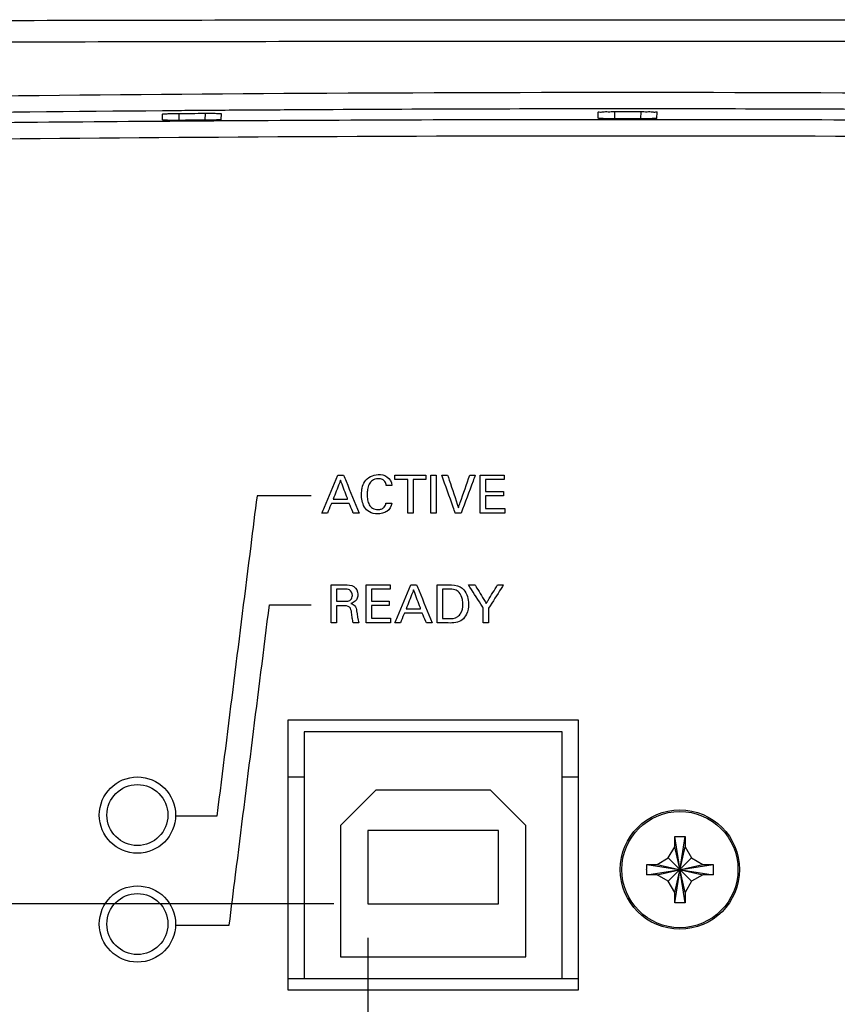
# Model space of a CAD drawing. Header units: inches. Extents: x 0 to 34, y 0 to 22.
# Tile 9 of 98: x 11.2 to 12.7, y 3.3 to 5.1. Entities that reach past the tile are written whole.
import ezdxf

# ---------------------------------------------------------------- set-up
doc = ezdxf.new("R2010")
doc.units = ezdxf.units.IN
doc.header["$LTSCALE"] = 1.87
doc.header["$MEASUREMENT"] = 0
doc.layers.get('0').update_dxf_attribs({"linetype": 'CONTINUOUS'})
doc.layers.add('DATUMCURVES', color=7, linetype='CONTINUOUS')
doc.layers.add('DIMENSIONS', color=7, linetype='CONTINUOUS')
doc.styles.get("Standard").update_dxf_attribs({"font": 'txt', "width": 0.8})
doc.dimstyles.new('DIMSTYLE_1', dxfattribs={"dimtxt": 0.125, "dimasz": 0.18, "dimexe": 0.18, "dimexo": 0.0625, "dimgap": 0.09, "dimtad": 0, "dimtih": 1, "dimtoh": 1, "dimdec": 3, "dimzin": 4, "dimdsep": 46, "dimtxsty": 'STANDARD', "dimblk": '_FILLED', "dimblk1": '_FILLED', "dimblk2": '_FILLED', "dimcen": 0.09, "dimadec": 0, "dimazin": 0, "dimtp": 0.001, "dimtm": 0.001, "dimtfac": 1, "dimtdec": 3, "dimtofl": 0, "dimtmove": 0, "dimatfit": 3, "dimldrblk": '_FILLED', "dimfxl": 1, "dimtolj": 1, "dimtzin": 4, "dimarcsym": 0})

# ---------------------------------------------------------------- blocks, each defined once
blk = doc.blocks.new('_FILLED')
at = {"color": 0, "linetype": 'BYBLOCK'}
blk.add_solid([(0, 0), (-1, 0.174), (-1, -0.174)], dxfattribs=at)
blk = doc.blocks.new('*D15')
at = {"layer": 'DIMENSIONS', "color": 2, "linetype": 'CONTINUOUS'}
for p, q in [((11.8003, 3.4137), (11.8003, 0.8842)), ((8.7873, 2.7867), (8.7873, 0.8842)), ((8.7873, 1.0092), (9.8813, 1.0092)), ((11.8003, 1.0092), (10.7063, 1.0092))]:
    blk.add_line(p, q, dxfattribs=at)
at = {"layer": 'DIMENSIONS', "color": 2, "linetype": 'CONTINUOUS', "xscale": 0.18, "yscale": 0.18, "zscale": 0.18, "rotation": 180}
blk.add_blockref('_FILLED', (8.7873, 1.0092), dxfattribs=at)
at = {"layer": 'DIMENSIONS', "color": 2, "linetype": 'CONTINUOUS', "xscale": 0.18, "yscale": 0.18, "zscale": 0.18}
blk.add_blockref('_FILLED', (11.8003, 1.0092), dxfattribs=at)
at = {"layer": 'DIMENSIONS', "color": 2, "linetype": 'CONTINUOUS', "width": 0.8}
for s, p in [('3.013', (9.9438, 0.9467)), ('[', (9.9438, 0.7592)), ('76.53', (10.0438, 0.7592)), (']', (10.5438, 0.7592))]:
    blk.add_text(s, height=0.125, dxfattribs=at).set_placement(p)
blk = doc.blocks.new('*D16')
at = {"layer": 'DIMENSIONS', "color": 2, "linetype": 'CONTINUOUS'}
for p, q in [((7.7873, 4.1678), (7.7163, 4.1678)), ((7.7873, 3.4762), (7.7873, 4.1678)), ((11.7378, 3.4762), (7.6623, 3.4762)), ((8.8748, 2.6992), (7.6623, 2.6992)), ((7.7873, 2.6992), (7.7873, 2.3392))]:
    blk.add_line(p, q, dxfattribs=at)
at = {"layer": 'DIMENSIONS', "color": 2, "linetype": 'CONTINUOUS', "xscale": 0.18, "yscale": 0.18, "zscale": 0.18}
for p, rotation in [((7.7873, 3.4762), 270), ((7.7873, 2.6992), 90)]:
    blk.add_blockref('_FILLED', p, dxfattribs=dict(at, rotation=rotation))
at = {"layer": 'DIMENSIONS', "color": 2, "linetype": 'CONTINUOUS', "width": 0.8}
for s, p in [('.777', (6.4288, 4.1053)), ('[', (6.9538, 4.1053)), ('19.74', (7.0538, 4.1053)), (']', (7.5538, 4.1053))]:
    blk.add_text(s, height=0.125, dxfattribs=at).set_placement(p)

msp = doc.modelspace()

# ---------------------------------------------------------------- linework, layer by layer
at = {"color": 7, "linetype": 'CONTINUOUS'}
for p, q in [((11.4236, 4.9156), (11.4232, 4.9262)), ((11.4531, 4.9274), (11.4536, 4.9147)), ((11.5016, 4.9278), (11.5011, 4.9151)), ((11.5311, 4.9163), (11.5315, 4.9269)), ((12.2235, 4.9187), (12.2231, 4.9297)), ((12.253, 4.9308), (12.2535, 4.9176)), ((12.3017, 4.9308), (12.3012, 4.9176)), ((12.3312, 4.9187), (12.3316, 4.9297)), ((11.6533, 3.8132), (11.6533, 3.3182)), ((12.1873, 3.8132), (11.6533, 3.8132)), ((12.1873, 3.3182), (12.1873, 3.8132)), ((11.6833, 3.7922), (11.6833, 3.3392)), ((12.1573, 3.7922), (11.6833, 3.7922)), ((12.1573, 3.3392), (12.1573, 3.7922)), ((11.6533, 3.7092), (11.6833, 3.7092)), ((12.1573, 3.7092), (12.1873, 3.7092)), ((11.8153, 3.6852), (11.7503, 3.6202)), ((12.0253, 3.6852), (11.8153, 3.6852)), ((12.0903, 3.6202), (12.0253, 3.6852)), ((11.7503, 3.6202), (11.7503, 3.3792)), ((12.0903, 3.3792), (12.0903, 3.6202)), ((11.8003, 3.6112), (11.8003, 3.4762)), ((12.0403, 3.6112), (11.8003, 3.6112)), ((12.0403, 3.4762), (12.0403, 3.6112)), ((12.3638, 3.5812), (12.3638, 3.5995)), ((12.3828, 3.4783), (12.3639, 3.6)), ((12.3639, 3.4783), (12.3828, 3.6)), ((12.3828, 3.5995), (12.3828, 3.5812)), ((12.3519, 3.5606), (12.3638, 3.5812)), ((12.3828, 3.4972), (12.3638, 3.5812)), ((12.3638, 3.4972), (12.3828, 3.5812)), ((12.3828, 3.5812), (12.3947, 3.5606)), ((12.3125, 3.5297), (12.4342, 3.5487)), ((12.3125, 3.5487), (12.4342, 3.5297)), ((12.3131, 3.5487), (12.3313, 3.5487)), ((12.3313, 3.5487), (12.3519, 3.5606)), ((12.3313, 3.5297), (12.4153, 3.5487)), ((12.3313, 3.5487), (12.4153, 3.5297)), ((12.3519, 3.5606), (12.3947, 3.5178)), ((12.3519, 3.5178), (12.3947, 3.5606)), ((12.3947, 3.5606), (12.4153, 3.5487)), ((12.4153, 3.5487), (12.4336, 3.5487)), ((12.3313, 3.5297), (12.3131, 3.5297)), ((12.3519, 3.5178), (12.3313, 3.5297)), ((12.4153, 3.5297), (12.3947, 3.5178)), ((12.4336, 3.5297), (12.4153, 3.5297)), ((12.3638, 3.4972), (12.3519, 3.5178)), ((12.3947, 3.5178), (12.3828, 3.4972)), ((12.3638, 3.4789), (12.3638, 3.4972)), ((12.3828, 3.4972), (12.3828, 3.4789)), ((11.8003, 3.4762), (12.0403, 3.4762)), ((11.7503, 3.3792), (12.0903, 3.3792)), ((11.6533, 3.3392), (12.1873, 3.3392)), ((11.6533, 3.3182), (12.1873, 3.3182))]:
    msp.add_line(p, q, dxfattribs=at)
for centre, radius in [((11.3773, 3.6392), 0.07), ((11.3773, 3.6392), 0.056), ((12.3733, 3.5392), 0.1095), ((12.3733, 3.5392), 0.1067), ((11.3773, 3.4392), 0.07), ((11.3773, 3.4392), 0.056)]:
    msp.add_circle(centre, radius, dxfattribs=at)
for points, knots in [([(9.4456, 5.0884), (9.5704, 5.0897), (9.8206, 5.092), (10.1964, 5.0946), (10.5735, 5.0965), (10.9513, 5.0978), (11.3298, 5.0988), (11.7087, 5.0993), (12.0878, 5.0996), (12.4669, 5.0996), (12.846, 5.0993), (13.2249, 5.0988), (13.6033, 5.0978), (13.9812, 5.0965), (14.3583, 5.0946), (14.7341, 5.092), (14.9843, 5.0897), (15.1091, 5.0884)], [0, 0, 0, 0, 0.066116, 0.132506, 0.199099, 0.265837, 0.332677, 0.399582, 0.466524, 0.533477, 0.600418, 0.667323, 0.734163, 0.800902, 0.867494, 0.933884, 1, 1, 1, 1]), ([(9.4425, 5.0488), (9.5674, 5.0501), (9.8178, 5.0524), (10.1941, 5.0551), (10.5716, 5.057), (10.9499, 5.0584), (11.3288, 5.0594), (11.7081, 5.06), (12.0876, 5.0603), (12.4671, 5.0603), (12.8466, 5.06), (13.2259, 5.0594), (13.6048, 5.0584), (13.9831, 5.057), (14.3606, 5.0551), (14.7369, 5.0524), (14.9873, 5.0501), (15.1122, 5.0488)], [0, 0, 0, 0, 0.066116, 0.132506, 0.199099, 0.265838, 0.332677, 0.399582, 0.466524, 0.533477, 0.600418, 0.667323, 0.734163, 0.800902, 0.867494, 0.933884, 1, 1, 1, 1]), ([(15.1122, 4.9263), (14.777, 4.9357), (14.0425, 4.9525), (12.887, 4.9664), (11.6674, 4.9664), (10.512, 4.9525), (9.7775, 4.9357), (9.4425, 4.9263)], [0, 0, 0, 0, 0.177416, 0.388703, 0.611333, 0.822667, 1, 1, 1, 1]), ([(12.2231, 4.9358), (12.031, 4.9357), (11.8005, 4.9349), (11.5699, 4.9333), (11.5314, 4.9331)], [0, 0, 0, 0, 0.833079, 1, 1, 1, 1]), ([(13.0232, 4.9331), (12.9847, 4.9333), (12.7542, 4.9349), (12.5236, 4.9357), (12.3316, 4.9358)], [0, 0, 0, 0, 0.167216, 1, 1, 1, 1]), ([(11.4231, 4.9322), (11.0988, 4.9295), (10.4398, 4.9208), (9.7809, 4.9057), (9.4463, 4.8964)], [0, 0, 0, 0, 0.492109, 1, 1, 1, 1]), ([(11.4232, 4.9262), (11.4232, 4.9269), (11.4277, 4.9261), (11.4321, 4.9274), (11.4419, 4.9271), (11.4485, 4.9274), (11.4522, 4.9274)], [0, 0, 0, 0, 0.076601, 0.292703, 0.616728, 1, 1, 1, 1]), ([(11.4522, 4.9274), (11.4603, 4.9275), (11.4765, 4.9276), (11.4926, 4.9277), (11.5007, 4.9278)], [0, 0, 0, 0, 0.499995, 1, 1, 1, 1]), ([(11.5007, 4.9278), (11.5046, 4.9278), (11.5116, 4.9277), (11.522, 4.9281), (11.5267, 4.9268), (11.5315, 4.9277), (11.5315, 4.9269)], [0, 0, 0, 0, 0.380929, 0.70574, 0.923099, 1, 1, 1, 1]), ([(12.2231, 4.9297), (12.2231, 4.9305), (12.2278, 4.9296), (12.2323, 4.9309), (12.2424, 4.9306), (12.2492, 4.9308), (12.253, 4.9308)], [0, 0, 0, 0, 0.077085, 0.294311, 0.618656, 1, 1, 1, 1]), ([(12.2535, 4.9176), (12.2497, 4.9176), (12.2428, 4.9178), (12.2328, 4.9175), (12.2281, 4.9188), (12.2235, 4.9179), (12.2235, 4.9187)], [0, 0, 0, 0, 0.382373, 0.706571, 0.922987, 1, 1, 1, 1]), ([(12.3312, 4.9187), (12.3312, 4.9179), (12.3266, 4.9188), (12.3219, 4.9175), (12.3119, 4.9178), (12.305, 4.9176), (12.3012, 4.9176)], [0, 0, 0, 0, 0.077664, 0.295059, 0.619204, 1, 1, 1, 1]), ([(12.3017, 4.9308), (12.3055, 4.9308), (12.3123, 4.9306), (12.3224, 4.9309), (12.3269, 4.9296), (12.3316, 4.9305), (12.3316, 4.9297)], [0, 0, 0, 0, 0.382935, 0.707342, 0.923578, 1, 1, 1, 1]), ([(10.7309, 4.9063), (10.8503, 4.9079), (11.0812, 4.9106), (11.3121, 4.9127), (11.4236, 4.9135)], [0, 0, 0, 0, 0.517222, 1, 1, 1, 1]), ([(11.4536, 4.9147), (11.4498, 4.9147), (11.4429, 4.9148), (11.4329, 4.9144), (11.4282, 4.9157), (11.4236, 4.9148), (11.4236, 4.9156)], [0, 0, 0, 0, 0.382418, 0.706644, 0.923048, 1, 1, 1, 1]), ([(11.5011, 4.9151), (11.4932, 4.915), (11.4773, 4.9149), (11.4615, 4.9148), (11.4536, 4.9147)], [0, 0, 0, 0, 0.500001, 1, 1, 1, 1]), ([(11.5311, 4.9163), (11.5311, 4.9155), (11.5265, 4.9164), (11.5218, 4.915), (11.5118, 4.9153), (11.5049, 4.9151), (11.5011, 4.9151)], [0, 0, 0, 0, 0.077722, 0.295126, 0.619244, 1, 1, 1, 1]), ([(12.2235, 4.9166), (12.2335, 4.9166), (12.2694, 4.9166), (12.3054, 4.9166), (12.3312, 4.9166)], [0, 0, 0, 0, 0.280166, 1, 1, 1, 1]), ([(9.0514, 4.842), (9.3684, 4.8508), (10.0477, 4.8668), (11.1151, 4.8826), (12.2584, 4.8886), (13.4098, 4.883), (14.493, 4.8671), (15.1834, 4.8508), (15.5033, 4.842)], [0, 0, 0, 0, 0.147412, 0.315907, 0.496331, 0.678933, 0.851246, 1, 1, 1, 1]), ([(12.3638, 3.5995), (12.3638, 3.5996), (12.3639, 3.5998), (12.3639, 3.6), (12.3639, 3.6)], [0, 0, 0, 0, 0.49984, 1, 1, 1, 1]), ([(12.3639, 3.6), (12.366, 3.6001), (12.3702, 3.6002), (12.3765, 3.6002), (12.3807, 3.6001), (12.3828, 3.6)], [0, 0, 0, 0, 0.332868, 0.667132, 1, 1, 1, 1]), ([(12.3828, 3.6), (12.3828, 3.6), (12.3828, 3.5998), (12.3828, 3.5996), (12.3828, 3.5995)], [0, 0, 0, 0, 0.500165, 1, 1, 1, 1]), ([(12.3123, 3.5392), (12.3123, 3.5403), (12.3124, 3.5424), (12.3124, 3.5455), (12.3125, 3.5476), (12.3125, 3.5487)], [0, 0, 0, 0, 0.334934, 0.668179, 1, 1, 1, 1]), ([(12.3125, 3.5487), (12.3126, 3.5487), (12.3128, 3.5487), (12.313, 3.5487), (12.3131, 3.5487)], [0, 0, 0, 0, 0.500165, 1, 1, 1, 1]), ([(12.4336, 3.5487), (12.4337, 3.5487), (12.4339, 3.5487), (12.4341, 3.5487), (12.4342, 3.5487)], [0, 0, 0, 0, 0.49984, 1, 1, 1, 1]), ([(12.4342, 3.5487), (12.4342, 3.5476), (12.4343, 3.5455), (12.4343, 3.5424), (12.4343, 3.5403), (12.4343, 3.5392)], [0, 0, 0, 0, 0.331742, 0.664995, 1, 1, 1, 1]), ([(12.3125, 3.5297), (12.3125, 3.5308), (12.3124, 3.5329), (12.3124, 3.536), (12.3123, 3.5381), (12.3123, 3.5392)], [0, 0, 0, 0, 0.331742, 0.664995, 1, 1, 1, 1]), ([(12.3131, 3.5297), (12.313, 3.5297), (12.3128, 3.5297), (12.3126, 3.5297), (12.3125, 3.5297)], [0, 0, 0, 0, 0.49984, 1, 1, 1, 1]), ([(12.4342, 3.5297), (12.4341, 3.5297), (12.4339, 3.5297), (12.4337, 3.5297), (12.4336, 3.5297)], [0, 0, 0, 0, 0.500165, 1, 1, 1, 1]), ([(12.4343, 3.5392), (12.4343, 3.5381), (12.4343, 3.536), (12.4343, 3.5329), (12.4342, 3.5308), (12.4342, 3.5297)], [0, 0, 0, 0, 0.334934, 0.668179, 1, 1, 1, 1]), ([(12.3639, 3.4783), (12.3639, 3.4784), (12.3639, 3.4786), (12.3638, 3.4788), (12.3638, 3.4789)], [0, 0, 0, 0, 0.500165, 1, 1, 1, 1]), ([(12.3828, 3.4783), (12.3807, 3.4783), (12.3765, 3.4782), (12.3702, 3.4782), (12.366, 3.4783), (12.3639, 3.4783)], [0, 0, 0, 0, 0.332868, 0.667132, 1, 1, 1, 1]), ([(12.3828, 3.4789), (12.3828, 3.4788), (12.3828, 3.4786), (12.3828, 3.4784), (12.3828, 3.4783)], [0, 0, 0, 0, 0.49984, 1, 1, 1, 1])]:
    msp.add_open_spline(points, degree=3, knots=knots, dxfattribs=at)
for points in [[(12.253, 4.9358), (12.243, 4.9358), (12.2331, 4.9358), (12.2231, 4.9358)], [(12.3017, 4.9358), (12.2855, 4.9358), (12.2692, 4.9358), (12.253, 4.9358)], [(12.3316, 4.9358), (12.3216, 4.9358), (12.3117, 4.9358), (12.3017, 4.9358)], [(11.4522, 4.9325), (11.4425, 4.9324), (11.4328, 4.9323), (11.4231, 4.9322)], [(11.5006, 4.9328), (11.4845, 4.9327), (11.4683, 4.9326), (11.4522, 4.9325)], [(11.5314, 4.9331), (11.5212, 4.933), (11.5109, 4.9329), (11.5006, 4.9328)], [(12.253, 4.9308), (12.2611, 4.9308), (12.2773, 4.9308), (12.2936, 4.9308), (12.3017, 4.9308)], [(12.3012, 4.9176), (12.2932, 4.9176), (12.2773, 4.9176), (12.2614, 4.9176), (12.2535, 4.9176)], [(11.4236, 4.9135), (11.4594, 4.9137), (11.4953, 4.914), (11.5311, 4.9142)], [(11.5311, 4.9142), (11.7619, 4.9157), (11.9927, 4.9165), (12.2235, 4.9166)], [(12.3312, 4.9166), (12.562, 4.9165), (12.7928, 4.9157), (13.0235, 4.9142)]]:
    msp.add_open_spline(points, degree=3, dxfattribs=at)
at = {"layer": 'DATUMCURVES', "color": 40, "linetype": 'CONTINUOUS'}
for points, knots in [([(11.716, 4.1933, 5.187), (11.7175, 4.197, 5.187), (11.7274, 4.2204, 5.187), (11.7372, 4.2438, 5.187), (11.7455, 4.2635, 5.187)], [0, 0, 0, 0, 0.15625, 1, 1, 1, 1]), ([(11.7503, 4.2539, 5.187), (11.7496, 4.2521, 5.187), (11.7451, 4.2406, 5.187), (11.7405, 4.2291, 5.187), (11.7367, 4.2195, 5.187)], [0, 0, 0, 0, 0.15625, 1, 1, 1, 1]), ([(11.7455, 4.2635, 5.187), (11.7461, 4.2635, 5.187), (11.7495, 4.2635, 5.187), (11.753, 4.2635, 5.187), (11.7559, 4.2635, 5.187)], [0, 0, 0, 0, 0.15625, 1, 1, 1, 1]), ([(11.7632, 4.2195, 5.187), (11.7626, 4.2213, 5.187), (11.7583, 4.2327, 5.187), (11.7539, 4.2442, 5.187), (11.7503, 4.2539, 5.187)], [0, 0, 0, 0, 0.15625, 1, 1, 1, 1]), ([(11.7559, 4.2635, 5.187), (11.7574, 4.2599, 5.187), (11.7669, 4.2365, 5.187), (11.7763, 4.2131, 5.187), (11.7843, 4.1933, 5.187)], [0, 0, 0, 0, 0.15625, 1, 1, 1, 1]), ([(11.7893, 4.2357, 5.187), (11.7895, 4.237, 5.187), (11.7905, 4.2426, 5.187), (11.7953, 4.2571, 5.187), (11.8155, 4.2667, 5.187), (11.8371, 4.2624, 5.187), (11.8441, 4.2507, 5.187), (11.8446, 4.2446, 5.187)], [0, 0, 0, 0, 0.050513, 0.212161, 0.562598, 0.767756, 1, 1, 1, 1]), ([(11.8342, 4.2446, 5.187), (11.8338, 4.247, 5.187), (11.8325, 4.2515, 5.187), (11.8278, 4.2551, 5.187), (11.8233, 4.2565, 5.187), (11.8186, 4.2569, 5.187), (11.8135, 4.2563, 5.187), (11.8073, 4.2534, 5.187), (11.8021, 4.2467, 5.187), (11.7996, 4.2373, 5.187), (11.7989, 4.2276, 5.187), (11.7993, 4.2211, 5.187), (11.8, 4.2179, 5.187)], [0, 0, 0, 0, 0.10548, 0.186725, 0.238637, 0.302621, 0.383927, 0.454575, 0.587589, 0.726471, 0.860155, 1, 1, 1, 1]), ([(11.8502, 4.2635, 5.187), (11.8532, 4.2635, 5.187), (11.8721, 4.2635, 5.187), (11.891, 4.2635, 5.187), (11.9069, 4.2635, 5.187)], [0, 0, 0, 0, 0.15625, 1, 1, 1, 1]), ([(11.8738, 4.2553, 5.187), (11.8725, 4.2553, 5.187), (11.8647, 4.2553, 5.187), (11.8569, 4.2553, 5.187), (11.8502, 4.2553, 5.187)], [0, 0, 0, 0, 0.15625, 1, 1, 1, 1]), ([(11.8738, 4.1933, 5.187), (11.8738, 4.1965, 5.187), (11.8738, 4.2172, 5.187), (11.8738, 4.2378, 5.187), (11.8738, 4.2553, 5.187)], [0, 0, 0, 0, 0.15625, 1, 1, 1, 1]), ([(11.9069, 4.2553, 5.187), (11.9057, 4.2553, 5.187), (11.8979, 4.2553, 5.187), (11.89, 4.2553, 5.187), (11.8834, 4.2553, 5.187)], [0, 0, 0, 0, 0.15625, 1, 1, 1, 1]), ([(11.8834, 4.2553, 5.187), (11.8834, 4.252, 5.187), (11.8834, 4.2314, 5.187), (11.8834, 4.2107, 5.187), (11.8834, 4.1933, 5.187)], [0, 0, 0, 0, 0.15625, 1, 1, 1, 1]), ([(11.9162, 4.2635, 5.187), (11.9167, 4.2635, 5.187), (11.9199, 4.2635, 5.187), (11.9232, 4.2635, 5.187), (11.9259, 4.2635, 5.187)], [0, 0, 0, 0, 0.15625, 1, 1, 1, 1]), ([(11.9162, 4.1933, 5.187), (11.9162, 4.197, 5.187), (11.9162, 4.2204, 5.187), (11.9162, 4.2438, 5.187), (11.9162, 4.2635, 5.187)], [0, 0, 0, 0, 0.15625, 1, 1, 1, 1]), ([(11.9259, 4.2635, 5.187), (11.9259, 4.2599, 5.187), (11.9259, 4.2365, 5.187), (11.9259, 4.2131, 5.187), (11.9259, 4.1933, 5.187)], [0, 0, 0, 0, 0.15625, 1, 1, 1, 1]), ([(11.961, 4.1933, 5.187), (11.9597, 4.197, 5.187), (11.9514, 4.2204, 5.187), (11.943, 4.2438, 5.187), (11.936, 4.2635, 5.187)], [0, 0, 0, 0, 0.15625, 1, 1, 1, 1]), ([(11.936, 4.2635, 5.187), (11.9366, 4.2635, 5.187), (11.9402, 4.2635, 5.187), (11.9438, 4.2635, 5.187), (11.9468, 4.2635, 5.187)], [0, 0, 0, 0, 0.15625, 1, 1, 1, 1]), ([(11.9468, 4.2635, 5.187), (11.9478, 4.2604, 5.187), (11.9545, 4.2404, 5.187), (11.9611, 4.2204, 5.187), (11.9667, 4.2035, 5.187)], [0, 0, 0, 0, 0.15625, 1, 1, 1, 1]), ([(11.9667, 4.2035, 5.187), (11.9678, 4.2067, 5.187), (11.9748, 4.2266, 5.187), (11.9818, 4.2466, 5.187), (11.9877, 4.2635, 5.187)], [0, 0, 0, 0, 0.15625, 1, 1, 1, 1]), ([(11.9975, 4.2635, 5.187), (11.9962, 4.2599, 5.187), (11.9876, 4.2365, 5.187), (11.979, 4.2131, 5.187), (11.9717, 4.1933, 5.187)], [0, 0, 0, 0, 0.15625, 1, 1, 1, 1]), ([(11.9877, 4.2635, 5.187), (11.9882, 4.2635, 5.187), (11.9915, 4.2635, 5.187), (11.9948, 4.2635, 5.187), (11.9975, 4.2635, 5.187)], [0, 0, 0, 0, 0.15625, 1, 1, 1, 1]), ([(12.0069, 4.2635, 5.187), (12.0092, 4.2635, 5.187), (12.0238, 4.2635, 5.187), (12.0385, 4.2635, 5.187), (12.0509, 4.2635, 5.187)], [0, 0, 0, 0, 0.15625, 1, 1, 1, 1]), ([(12.0069, 4.1933, 5.187), (12.0069, 4.197, 5.187), (12.0069, 4.2204, 5.187), (12.0069, 4.2438, 5.187), (12.0069, 4.2635, 5.187)], [0, 0, 0, 0, 0.15625, 1, 1, 1, 1]), ([(12.0509, 4.2553, 5.187), (12.0491, 4.2553, 5.187), (12.0377, 4.2553, 5.187), (12.0262, 4.2553, 5.187), (12.0166, 4.2553, 5.187)], [0, 0, 0, 0, 0.15625, 1, 1, 1, 1]), ([(12.0166, 4.2553, 5.187), (12.0166, 4.2541, 5.187), (12.0166, 4.2468, 5.187), (12.0166, 4.2395, 5.187), (12.0166, 4.2334, 5.187)], [0, 0, 0, 0, 0.15625, 1, 1, 1, 1]), ([(11.8444, 4.2118, 5.187), (11.8438, 4.206, 5.187), (11.8383, 4.1973, 5.187), (11.8271, 4.193, 5.187), (11.8161, 4.1916, 5.187), (11.8032, 4.1941, 5.187), (11.7934, 4.2043, 5.187), (11.7894, 4.216, 5.187), (11.7884, 4.2266, 5.187), (11.7889, 4.233, 5.187), (11.7893, 4.2357, 5.187)], [0, 0, 0, 0, 0.184054, 0.276793, 0.371835, 0.534052, 0.667291, 0.796632, 0.915585, 1, 1, 1, 1]), ([(11.8446, 4.2446, 5.187), (11.8441, 4.2446, 5.187), (11.8406, 4.2446, 5.187), (11.8371, 4.2446, 5.187), (11.8342, 4.2446, 5.187)], [0, 0, 0, 0, 0.15625, 1, 1, 1, 1]), ([(12.0166, 4.2334, 5.187), (12.0183, 4.2334, 5.187), (12.0292, 4.2334, 5.187), (12.0401, 4.2334, 5.187), (12.0493, 4.2334, 5.187)], [0, 0, 0, 0, 0.15625, 1, 1, 1, 1]), ([(11.5969, 4.2255, 5.187), (11.593, 4.1948, 5.187), (11.5685, 3.9988, 5.187), (11.5439, 3.8028, 5.187), (11.5232, 3.6374, 5.187)], [0, 0, 0, 0, 0.15625, 1, 1, 1, 1]), ([(11.6964, 4.2255, 5.187), (11.6912, 4.2255, 5.187), (11.6581, 4.2255, 5.187), (11.6249, 4.2255, 5.187), (11.5969, 4.2255, 5.187)], [0, 0, 0, 0, 0.15625, 1, 1, 1, 1]), ([(11.7367, 4.2195, 5.187), (11.7381, 4.2195, 5.187), (11.7469, 4.2195, 5.187), (11.7558, 4.2195, 5.187), (11.7632, 4.2195, 5.187)], [0, 0, 0, 0, 0.15625, 1, 1, 1, 1]), ([(11.8, 4.2179, 5.187), (11.8005, 4.2148, 5.187), (11.8023, 4.2089, 5.187), (11.809, 4.2015, 5.187), (11.8177, 4.1998, 5.187), (11.8252, 4.2007, 5.187), (11.8303, 4.2038, 5.187), (11.8329, 4.208, 5.187), (11.8335, 4.2107, 5.187), (11.8337, 4.2118, 5.187)], [0, 0, 0, 0, 0.191229, 0.370926, 0.578732, 0.706143, 0.831755, 0.930353, 1, 1, 1, 1]), ([(12.0493, 4.2252, 5.187), (12.0476, 4.2252, 5.187), (12.0367, 4.2252, 5.187), (12.0258, 4.2252, 5.187), (12.0166, 4.2252, 5.187)], [0, 0, 0, 0, 0.15625, 1, 1, 1, 1]), ([(12.0166, 4.2252, 5.187), (12.0166, 4.224, 5.187), (12.0166, 4.2162, 5.187), (12.0166, 4.2084, 5.187), (12.0166, 4.2019, 5.187)], [0, 0, 0, 0, 0.15625, 1, 1, 1, 1]), ([(11.7336, 4.2116, 5.187), (11.7332, 4.2106, 5.187), (11.7307, 4.2046, 5.187), (11.7281, 4.1985, 5.187), (11.726, 4.1933, 5.187)], [0, 0, 0, 0, 0.15625, 1, 1, 1, 1]), ([(11.7662, 4.2116, 5.187), (11.7645, 4.2116, 5.187), (11.7536, 4.2116, 5.187), (11.7427, 4.2116, 5.187), (11.7336, 4.2116, 5.187)], [0, 0, 0, 0, 0.15625, 1, 1, 1, 1]), ([(11.7737, 4.1933, 5.187), (11.7733, 4.1943, 5.187), (11.7708, 4.2004, 5.187), (11.7683, 4.2065, 5.187), (11.7662, 4.2116, 5.187)], [0, 0, 0, 0, 0.15625, 1, 1, 1, 1]), ([(11.8337, 4.2118, 5.187), (11.8343, 4.2118, 5.187), (11.8378, 4.2118, 5.187), (11.8414, 4.2118, 5.187), (11.8444, 4.2118, 5.187)], [0, 0, 0, 0, 0.15625, 1, 1, 1, 1]), ([(12.0166, 4.2019, 5.187), (12.0184, 4.2019, 5.187), (12.0301, 4.2019, 5.187), (12.0418, 4.2019, 5.187), (12.0517, 4.2019, 5.187)], [0, 0, 0, 0, 0.15625, 1, 1, 1, 1]), ([(11.726, 4.1933, 5.187), (11.7255, 4.1933, 5.187), (11.7221, 4.1933, 5.187), (11.7188, 4.1933, 5.187), (11.716, 4.1933, 5.187)], [0, 0, 0, 0, 0.15625, 1, 1, 1, 1]), ([(11.7843, 4.1933, 5.187), (11.7838, 4.1933, 5.187), (11.7802, 4.1933, 5.187), (11.7767, 4.1933, 5.187), (11.7737, 4.1933, 5.187)], [0, 0, 0, 0, 0.15625, 1, 1, 1, 1]), ([(11.8834, 4.1933, 5.187), (11.8829, 4.1933, 5.187), (11.8797, 4.1933, 5.187), (11.8765, 4.1933, 5.187), (11.8738, 4.1933, 5.187)], [0, 0, 0, 0, 0.15625, 1, 1, 1, 1]), ([(11.9259, 4.1933, 5.187), (11.9254, 4.1933, 5.187), (11.9221, 4.1933, 5.187), (11.9189, 4.1933, 5.187), (11.9162, 4.1933, 5.187)], [0, 0, 0, 0, 0.15625, 1, 1, 1, 1]), ([(11.9717, 4.1933, 5.187), (11.9711, 4.1933, 5.187), (11.9676, 4.1933, 5.187), (11.964, 4.1933, 5.187), (11.961, 4.1933, 5.187)], [0, 0, 0, 0, 0.15625, 1, 1, 1, 1]), ([(12.0517, 4.1933, 5.187), (12.0494, 4.1933, 5.187), (12.0344, 4.1933, 5.187), (12.0195, 4.1933, 5.187), (12.0069, 4.1933, 5.187)], [0, 0, 0, 0, 0.15625, 1, 1, 1, 1]), ([(11.7333, 4.0621, 5.187), (11.7346, 4.0621, 5.187), (11.743, 4.0621, 5.187), (11.7513, 4.0621, 5.187), (11.7584, 4.0621, 5.187)], [0, 0, 0, 0, 0.15625, 1, 1, 1, 1]), ([(11.7333, 3.9919, 5.187), (11.7333, 3.9956, 5.187), (11.7333, 4.019, 5.187), (11.7333, 4.0424, 5.187), (11.7333, 4.0621, 5.187)], [0, 0, 0, 0, 0.15625, 1, 1, 1, 1]), ([(11.7581, 4.054, 5.187), (11.7573, 4.054, 5.187), (11.7522, 4.054, 5.187), (11.747, 4.054, 5.187), (11.7427, 4.054, 5.187)], [0, 0, 0, 0, 0.15625, 1, 1, 1, 1]), ([(11.7427, 4.054, 5.187), (11.7427, 4.0528, 5.187), (11.7427, 4.0455, 5.187), (11.7427, 4.0381, 5.187), (11.7427, 4.0319, 5.187)], [0, 0, 0, 0, 0.15625, 1, 1, 1, 1]), ([(11.7721, 4.0426, 5.187), (11.7721, 4.0464, 5.187), (11.7682, 4.0539, 5.187), (11.7609, 4.054, 5.187), (11.7581, 4.054, 5.187)], [0, 0, 0, 0, 0.570502, 1, 1, 1, 1]), ([(11.7584, 4.0621, 5.187), (11.7639, 4.0621, 5.187), (11.7759, 4.0616, 5.187), (11.7847, 4.0455, 5.187), (11.7792, 4.032, 5.187), (11.7721, 4.0283, 5.187), (11.7691, 4.0275, 5.187)], [0, 0, 0, 0, 0.296451, 0.589119, 0.830147, 1, 1, 1, 1]), ([(11.7972, 4.0621, 5.187), (11.7995, 4.0621, 5.187), (11.8141, 4.0621, 5.187), (11.8288, 4.0621, 5.187), (11.8412, 4.0621, 5.187)], [0, 0, 0, 0, 0.15625, 1, 1, 1, 1]), ([(11.7972, 3.9919, 5.187), (11.7972, 3.9956, 5.187), (11.7972, 4.019, 5.187), (11.7972, 4.0424, 5.187), (11.7972, 4.0621, 5.187)], [0, 0, 0, 0, 0.15625, 1, 1, 1, 1]), ([(11.8412, 4.0539, 5.187), (11.8394, 4.0539, 5.187), (11.828, 4.0539, 5.187), (11.8165, 4.0539, 5.187), (11.8069, 4.0539, 5.187)], [0, 0, 0, 0, 0.15625, 1, 1, 1, 1]), ([(11.8069, 4.0539, 5.187), (11.8069, 4.0527, 5.187), (11.8069, 4.0454, 5.187), (11.8069, 4.0381, 5.187), (11.8069, 4.032, 5.187)], [0, 0, 0, 0, 0.15625, 1, 1, 1, 1]), ([(11.8501, 3.9919, 5.187), (11.8516, 3.9956, 5.187), (11.8614, 4.019, 5.187), (11.8713, 4.0424, 5.187), (11.8796, 4.0621, 5.187)], [0, 0, 0, 0, 0.15625, 1, 1, 1, 1]), ([(11.8844, 4.0525, 5.187), (11.8837, 4.0507, 5.187), (11.8791, 4.0392, 5.187), (11.8746, 4.0278, 5.187), (11.8708, 4.0181, 5.187)], [0, 0, 0, 0, 0.15625, 1, 1, 1, 1]), ([(11.8796, 4.0621, 5.187), (11.8802, 4.0621, 5.187), (11.8836, 4.0621, 5.187), (11.8871, 4.0621, 5.187), (11.89, 4.0621, 5.187)], [0, 0, 0, 0, 0.15625, 1, 1, 1, 1]), ([(11.8973, 4.0181, 5.187), (11.8966, 4.0199, 5.187), (11.8923, 4.0313, 5.187), (11.888, 4.0428, 5.187), (11.8844, 4.0525, 5.187)], [0, 0, 0, 0, 0.15625, 1, 1, 1, 1]), ([(11.89, 4.0621, 5.187), (11.8915, 4.0585, 5.187), (11.901, 4.0351, 5.187), (11.9104, 4.0117, 5.187), (11.9184, 3.9919, 5.187)], [0, 0, 0, 0, 0.15625, 1, 1, 1, 1]), ([(11.9279, 4.0621, 5.187), (11.929, 4.0621, 5.187), (11.9358, 4.0621, 5.187), (11.9425, 4.0621, 5.187), (11.9483, 4.0621, 5.187)], [0, 0, 0, 0, 0.15625, 1, 1, 1, 1]), ([(11.9279, 3.9919, 5.187), (11.9279, 3.9956, 5.187), (11.9279, 4.019, 5.187), (11.9279, 4.0424, 5.187), (11.9279, 4.0621, 5.187)], [0, 0, 0, 0, 0.15625, 1, 1, 1, 1]), ([(11.9493, 4.0541, 5.187), (11.9487, 4.0541, 5.187), (11.9448, 4.0541, 5.187), (11.9409, 4.0541, 5.187), (11.9377, 4.0541, 5.187)], [0, 0, 0, 0, 0.15625, 1, 1, 1, 1]), ([(11.9377, 4.0541, 5.187), (11.9377, 4.0512, 5.187), (11.9377, 4.0332, 5.187), (11.9377, 4.0151, 5.187), (11.9377, 3.9999, 5.187)], [0, 0, 0, 0, 0.15625, 1, 1, 1, 1]), ([(11.9765, 4.053, 5.187), (11.9796, 4.0494, 5.187), (11.984, 4.0407, 5.187), (11.986, 4.0249, 5.187), (11.9833, 4.0094, 5.187), (11.9744, 3.9967, 5.187), (11.9614, 3.9916, 5.187), (11.9524, 3.9919, 5.187), (11.9477, 3.9919, 5.187)], [0, 0, 0, 0, 0.161587, 0.32567, 0.542275, 0.690951, 0.836686, 1, 1, 1, 1]), ([(11.9483, 4.0621, 5.187), (11.9557, 4.0621, 5.187), (11.9667, 4.0618, 5.187), (11.9747, 4.0551, 5.187), (11.9765, 4.053, 5.187)], [0, 0, 0, 0, 0.728727, 1, 1, 1, 1]), ([(11.9748, 4.0261, 5.187), (11.9748, 4.0291, 5.187), (11.9741, 4.0368, 5.187), (11.97, 4.0476, 5.187), (11.9599, 4.0539, 5.187), (11.953, 4.0541, 5.187), (11.9493, 4.0541, 5.187)], [0, 0, 0, 0, 0.212844, 0.535281, 0.747975, 1, 1, 1, 1]), ([(12.0123, 4.0195, 5.187), (12.0109, 4.0218, 5.187), (12.0017, 4.036, 5.187), (11.9926, 4.0501, 5.187), (11.9849, 4.0621, 5.187)], [0, 0, 0, 0, 0.15625, 1, 1, 1, 1]), ([(11.9849, 4.0621, 5.187), (11.9855, 4.0621, 5.187), (11.9895, 4.0621, 5.187), (11.9936, 4.0621, 5.187), (11.997, 4.0621, 5.187)], [0, 0, 0, 0, 0.15625, 1, 1, 1, 1]), ([(11.997, 4.0621, 5.187), (11.998, 4.0603, 5.187), (12.0049, 4.0489, 5.187), (12.0118, 4.0374, 5.187), (12.0177, 4.0277, 5.187)], [0, 0, 0, 0, 0.15625, 1, 1, 1, 1]), ([(12.0177, 4.0277, 5.187), (12.0188, 4.0295, 5.187), (12.0258, 4.041, 5.187), (12.0328, 4.0524, 5.187), (12.0387, 4.0621, 5.187)], [0, 0, 0, 0, 0.15625, 1, 1, 1, 1]), ([(12.0496, 4.0621, 5.187), (12.0481, 4.0599, 5.187), (12.039, 4.0455, 5.187), (12.0298, 4.0312, 5.187), (12.0221, 4.0191, 5.187)], [0, 0, 0, 0, 0.15625, 1, 1, 1, 1]), ([(12.0387, 4.0621, 5.187), (12.0392, 4.0621, 5.187), (12.0429, 4.0621, 5.187), (12.0465, 4.0621, 5.187), (12.0496, 4.0621, 5.187)], [0, 0, 0, 0, 0.15625, 1, 1, 1, 1]), ([(11.7427, 4.0319, 5.187), (11.7435, 4.0319, 5.187), (11.7486, 4.0319, 5.187), (11.7538, 4.0319, 5.187), (11.7581, 4.0319, 5.187)], [0, 0, 0, 0, 0.15625, 1, 1, 1, 1]), ([(11.7581, 4.0319, 5.187), (11.7586, 4.0319, 5.187), (11.7617, 4.032, 5.187), (11.7651, 4.0321, 5.187), (11.7673, 4.0334, 5.187)], [0, 0, 0, 0, 0.162276, 1, 1, 1, 1]), ([(11.7673, 4.0334, 5.187), (11.7678, 4.0337, 5.187), (11.7707, 4.0357, 5.187), (11.7721, 4.0396, 5.187), (11.7721, 4.0426, 5.187)], [0, 0, 0, 0, 0.153665, 1, 1, 1, 1]), ([(11.8069, 4.032, 5.187), (11.8086, 4.032, 5.187), (11.8195, 4.032, 5.187), (11.8304, 4.032, 5.187), (11.8396, 4.032, 5.187)], [0, 0, 0, 0, 0.15625, 1, 1, 1, 1]), ([(11.5459, 3.4374, 5.187), (11.5498, 3.468, 5.187), (11.5744, 3.664, 5.187), (11.5989, 3.8601, 5.187), (11.6197, 4.0255, 5.187)], [0, 0, 0, 0, 0.15625, 1, 1, 1, 1]), ([(11.6197, 4.0255, 5.187), (11.6237, 4.0255, 5.187), (11.6492, 4.0255, 5.187), (11.6748, 4.0255, 5.187), (11.6964, 4.0255, 5.187)], [0, 0, 0, 0, 0.15625, 1, 1, 1, 1]), ([(11.7552, 4.0236, 5.187), (11.7545, 4.0236, 5.187), (11.7504, 4.0236, 5.187), (11.7464, 4.0236, 5.187), (11.7429, 4.0236, 5.187)], [0, 0, 0, 0, 0.15625, 1, 1, 1, 1]), ([(11.7429, 4.0236, 5.187), (11.7429, 4.022, 5.187), (11.7429, 4.0114, 5.187), (11.7429, 4.0008, 5.187), (11.7429, 3.9919, 5.187)], [0, 0, 0, 0, 0.15625, 1, 1, 1, 1]), ([(11.7737, 3.9919, 5.187), (11.7728, 3.9949, 5.187), (11.7717, 4.0012, 5.187), (11.7706, 4.0106, 5.187), (11.7686, 4.0232, 5.187), (11.7592, 4.0236, 5.187), (11.7552, 4.0236, 5.187)], [0, 0, 0, 0, 0.220589, 0.450473, 0.714055, 1, 1, 1, 1]), ([(11.7691, 4.0275, 5.187), (11.7718, 4.0268, 5.187), (11.7781, 4.024, 5.187), (11.7794, 4.0173, 5.187), (11.7798, 4.014, 5.187)], [0, 0, 0, 0, 0.463421, 1, 1, 1, 1]), ([(11.8396, 4.0238, 5.187), (11.8379, 4.0238, 5.187), (11.827, 4.0238, 5.187), (11.8161, 4.0238, 5.187), (11.8069, 4.0238, 5.187)], [0, 0, 0, 0, 0.15625, 1, 1, 1, 1]), ([(11.8069, 4.0238, 5.187), (11.8069, 4.0226, 5.187), (11.8069, 4.0148, 5.187), (11.8069, 4.0071, 5.187), (11.8069, 4.0005, 5.187)], [0, 0, 0, 0, 0.15625, 1, 1, 1, 1]), ([(11.8708, 4.0181, 5.187), (11.8721, 4.0181, 5.187), (11.881, 4.0181, 5.187), (11.8898, 4.0181, 5.187), (11.8973, 4.0181, 5.187)], [0, 0, 0, 0, 0.15625, 1, 1, 1, 1]), ([(11.9656, 4.0038, 5.187), (11.9676, 4.0053, 5.187), (11.9733, 4.0116, 5.187), (11.9748, 4.0204, 5.187), (11.9748, 4.0261, 5.187)], [0, 0, 0, 0, 0.313043, 1, 1, 1, 1]), ([(12.0123, 3.9919, 5.187), (12.0123, 3.9934, 5.187), (12.0123, 4.0026, 5.187), (12.0123, 4.0118, 5.187), (12.0123, 4.0195, 5.187)], [0, 0, 0, 0, 0.15625, 1, 1, 1, 1]), ([(12.0221, 4.0191, 5.187), (12.0221, 4.0176, 5.187), (12.0221, 4.0086, 5.187), (12.0221, 3.9996, 5.187), (12.0221, 3.9919, 5.187)], [0, 0, 0, 0, 0.15625, 1, 1, 1, 1]), ([(11.8069, 4.0005, 5.187), (11.8087, 4.0005, 5.187), (11.8204, 4.0005, 5.187), (11.8321, 4.0005, 5.187), (11.842, 4.0005, 5.187)], [0, 0, 0, 0, 0.15625, 1, 1, 1, 1]), ([(11.8677, 4.0102, 5.187), (11.8673, 4.0093, 5.187), (11.8647, 4.0032, 5.187), (11.8622, 3.9971, 5.187), (11.8601, 3.9919, 5.187)], [0, 0, 0, 0, 0.15625, 1, 1, 1, 1]), ([(11.9002, 4.0102, 5.187), (11.8985, 4.0102, 5.187), (11.8877, 4.0102, 5.187), (11.8768, 4.0102, 5.187), (11.8677, 4.0102, 5.187)], [0, 0, 0, 0, 0.15625, 1, 1, 1, 1]), ([(11.9078, 3.9919, 5.187), (11.9074, 3.9929, 5.187), (11.9049, 3.999, 5.187), (11.9024, 4.0051, 5.187), (11.9002, 4.0102, 5.187)], [0, 0, 0, 0, 0.15625, 1, 1, 1, 1]), ([(11.9377, 3.9999, 5.187), (11.9381, 3.9999, 5.187), (11.9413, 3.9999, 5.187), (11.9445, 3.9999, 5.187), (11.9472, 3.9999, 5.187)], [0, 0, 0, 0, 0.15625, 1, 1, 1, 1]), ([(11.7429, 3.9919, 5.187), (11.7424, 3.9919, 5.187), (11.7392, 3.9919, 5.187), (11.736, 3.9919, 5.187), (11.7333, 3.9919, 5.187)], [0, 0, 0, 0, 0.15625, 1, 1, 1, 1]), ([(11.7841, 3.9919, 5.187), (11.7836, 3.9919, 5.187), (11.7801, 3.9919, 5.187), (11.7767, 3.9919, 5.187), (11.7737, 3.9919, 5.187)], [0, 0, 0, 0, 0.15625, 1, 1, 1, 1]), ([(11.842, 3.9919, 5.187), (11.8397, 3.9919, 5.187), (11.8247, 3.9919, 5.187), (11.8098, 3.9919, 5.187), (11.7972, 3.9919, 5.187)], [0, 0, 0, 0, 0.15625, 1, 1, 1, 1]), ([(11.8601, 3.9919, 5.187), (11.8595, 3.9919, 5.187), (11.8562, 3.9919, 5.187), (11.8529, 3.9919, 5.187), (11.8501, 3.9919, 5.187)], [0, 0, 0, 0, 0.15625, 1, 1, 1, 1]), ([(11.9184, 3.9919, 5.187), (11.9179, 3.9919, 5.187), (11.9143, 3.9919, 5.187), (11.9108, 3.9919, 5.187), (11.9078, 3.9919, 5.187)], [0, 0, 0, 0, 0.15625, 1, 1, 1, 1]), ([(11.9477, 3.9919, 5.187), (11.9466, 3.9919, 5.187), (11.9401, 3.9919, 5.187), (11.9335, 3.9919, 5.187), (11.9279, 3.9919, 5.187)], [0, 0, 0, 0, 0.15625, 1, 1, 1, 1]), ([(12.0221, 3.9919, 5.187), (12.0216, 3.9919, 5.187), (12.0184, 3.9919, 5.187), (12.0151, 3.9919, 5.187), (12.0123, 3.9919, 5.187)], [0, 0, 0, 0, 0.15625, 1, 1, 1, 1]), ([(11.5232, 3.6374, 5.187), (11.5192, 3.6374, 5.187), (11.4936, 3.6374, 5.187), (11.468, 3.6374, 5.187), (11.4464, 3.6374, 5.187)], [0, 0, 0, 0, 0.15625, 1, 1, 1, 1]), ([(11.4464, 3.4374, 5.187), (11.4516, 3.4374, 5.187), (11.4848, 3.4374, 5.187), (11.518, 3.4374, 5.187), (11.5459, 3.4374, 5.187)], [0, 0, 0, 0, 0.15625, 1, 1, 1, 1])]:
    msp.add_open_spline(points, degree=3, knots=knots, dxfattribs=at)
for points in [[(11.8502, 4.2553, 5.187), (11.8502, 4.258, 5.187), (11.8502, 4.2608, 5.187), (11.8502, 4.2635, 5.187)], [(11.9069, 4.2635, 5.187), (11.9069, 4.2608, 5.187), (11.9069, 4.258, 5.187), (11.9069, 4.2553, 5.187)], [(12.0509, 4.2635, 5.187), (12.0509, 4.2608, 5.187), (12.0509, 4.258, 5.187), (12.0509, 4.2553, 5.187)], [(12.0493, 4.2334, 5.187), (12.0493, 4.2307, 5.187), (12.0493, 4.2279, 5.187), (12.0493, 4.2252, 5.187)], [(12.0517, 4.2019, 5.187), (12.0517, 4.199, 5.187), (12.0517, 4.1962, 5.187), (12.0517, 4.1933, 5.187)], [(11.8412, 4.0621, 5.187), (11.8412, 4.0594, 5.187), (11.8412, 4.0566, 5.187), (11.8412, 4.0539, 5.187)], [(11.8396, 4.032, 5.187), (11.8396, 4.0293, 5.187), (11.8396, 4.0265, 5.187), (11.8396, 4.0238, 5.187)], [(11.7798, 4.014, 5.187), (11.7806, 4.0066, 5.187), (11.7817, 3.999, 5.187), (11.7841, 3.9919, 5.187)], [(11.842, 4.0005, 5.187), (11.842, 3.9976, 5.187), (11.842, 3.9948, 5.187), (11.842, 3.9919, 5.187)], [(11.9472, 3.9999, 5.187), (11.9534, 3.9999, 5.187), (11.9605, 4, 5.187), (11.9656, 4.0038, 5.187)]]:
    msp.add_open_spline(points, degree=3, dxfattribs=at)

# ---------------------------------------------------------------- dimensions: what is measured, and where the dimension line sits
at = {"layer": 'DIMENSIONS', "color": 2, "linetype": 'CONTINUOUS'}
for base, p1, p2, angle, picture, middle in [((7.7873, 2.6992), (11.7378, 3.4762), (8.8748, 2.6992), 270, '*D16', (7.0413, 4.1678)), ((8.7873, 1.0092), (11.8003, 3.4137), (8.7873, 2.7867), 180, '*D15', (10.2938, 0.9154))]:
    dim = msp.add_linear_dim(base=base, p1=p1, p2=p2, angle=angle, dimstyle='DIMSTYLE_1', dxfattribs=at)
    dim.commit()
    dim.dimension.update_dxf_attribs({"geometry": picture, "text_midpoint": middle, "dimtype": 160})

doc.saveas('drawing.dxf')
